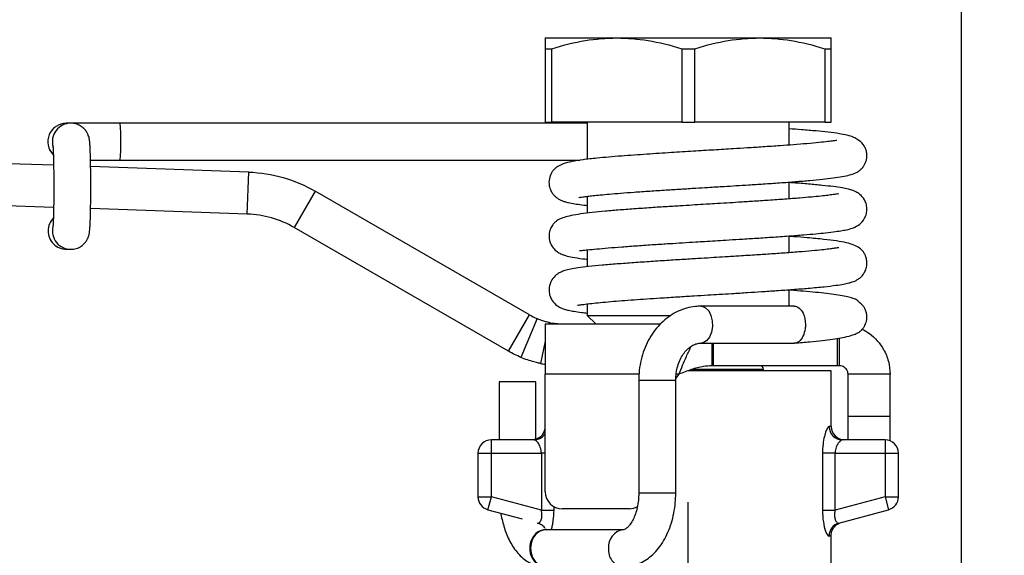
# Model space of a CAD drawing. Header units: inches. Extents: x 0.5 to 21.5, y 0.5 to 16.5.
# Tile 11 of 18: x 15.7 to 18, y 6.1 to 7.4. Entities that reach past the tile are written whole.
import ezdxf

# ---------------------------------------------------------------- set-up
doc = ezdxf.new("R2010")
doc.units = ezdxf.units.IN
doc.header["$LTSCALE"] = 2
doc.header["$MEASUREMENT"] = 0
doc.linetypes.add('SLD-Center', pattern=[0.75, 0.6, -0.05, 0.05, -0.05])
doc.linetypes.add('SLD-Solid', pattern=[0])
doc.layers.add('CENTER', color=40, linetype='SLD-Center')
doc.layers.add('DIMENSIONS', color=140, linetype='SLD-Solid', lineweight=25)
doc.styles.add('SLDTEXTSTYLE0', font='TXT', dxfattribs={"width": 0.7})
doc.dimstyles.new('SLDDIMSTYLE1', dxfattribs={"dimtxt": 0.169922, "dimasz": 0.26, "dimexe": 0, "dimexo": 0.0625, "dimgap": 0.04248, "dimtad": 0, "dimtih": 1, "dimtoh": 1, "dimrnd": 1e-09, "dimzin": 12, "dimdsep": 46, "dimtxsty": 'SLDTEXTSTYLE0', "dimsah": 1, "dimcen": 0.09, "dimadec": 0, "dimazin": 3, "dimtfac": 1, "dimtofl": 0, "dimtmove": 0, "dimatfit": 3, "dimfxl": 0, "dimfrac": 2, "dimtolj": 1, "dimtzin": 12, "dimarcsym": 0})
doc.dimstyles.new('SLDDIMSTYLE3', dxfattribs={"dimtxt": 0.169922, "dimasz": 0.26, "dimexe": 0, "dimexo": 0.0625, "dimgap": 0.04248, "dimtad": 0, "dimtih": 1, "dimtoh": 1, "dimrnd": 1e-09, "dimdsep": 46, "dimtxsty": 'SLDTEXTSTYLE0', "dimsah": 1, "dimcen": 0.09, "dimadec": 0, "dimazin": 2, "dimtfac": 1, "dimtofl": 0, "dimtmove": 0, "dimatfit": 3, "dimfxl": 0, "dimfrac": 2, "dimtolj": 1, "dimtzin": 12, "dimarcsym": 0})

# ---------------------------------------------------------------- blocks, each defined once
blk = doc.blocks.new('_D_5')
at = {"layer": 'DIMENSIONS'}
for p, q in [((13.4048, 7.1408), (13.4048, 8.9494)), ((17.9351, 5.5971), (17.9351, 8.9494)), ((13.4048, 8.6994), (14.9776, 8.6994)), ((15.2079, 8.6994), (15.1508, 8.6994)), ((15.1508, 8.6994), (15.1508, 8.4294)), ((15.8542, 8.6994), (15.9113, 8.6994)), ((15.9113, 8.6994), (15.9113, 8.4294)), ((17.9351, 8.6994), (16.0845, 8.6994)), ((15.1508, 8.4294), (15.2079, 8.4294)), ((15.9113, 8.4294), (15.8542, 8.4294))]:
    blk.add_line(p, q, dxfattribs=at)
for points in [[(13.4048, 8.6994), (13.6648, 8.6594), (13.6648, 8.7394)], [(17.9351, 8.6994), (17.6751, 8.7394), (17.6751, 8.6594)]]:
    blk.add_solid(points, dxfattribs=at)
at = {"layer": 'DIMENSIONS', "char_height": 0.16667, "attachment_point": 1, "style": 'SLDTEXTSTYLE0'}
for s, insert in [('4.53', (15.2786, 8.9523)), ('115.1', (15.2079, 8.6442))]:
    blk.add_mtext(s, dxfattribs=dict(at, insert=insert))
blk = doc.blocks.new('_D_6')
at = {"layer": 'DIMENSIONS'}
for p, q in [((16.9607, 7.3988), (16.9607, 8.0802)), ((17.63, 7.3988), (17.63, 8.0802)), ((15.8902, 7.8302), (15.8331, 7.8302)), ((15.8331, 7.8302), (15.8331, 7.5601)), ((16.3951, 7.8302), (16.4522, 7.8302)), ((16.4522, 7.8302), (16.4522, 7.5601)), ((16.9607, 7.8302), (16.6254, 7.8302)), ((17.63, 7.8302), (16.9607, 7.8302)), ((15.8331, 7.5601), (15.8902, 7.5601)), ((16.4522, 7.5601), (16.3951, 7.5601))]:
    blk.add_line(p, q, dxfattribs=at)
for points in [[(16.9607, 7.8302), (17.2207, 7.7902), (17.2207, 7.8702)], [(17.63, 7.8302), (17.37, 7.8702), (17.37, 7.7902)]]:
    blk.add_solid(points, dxfattribs=at)
at = {"layer": 'DIMENSIONS', "char_height": 0.16667, "attachment_point": 1, "style": 'SLDTEXTSTYLE0'}
for s, insert in [('0.67', (15.8902, 8.083)), ('17.0', (15.8902, 7.7749))]:
    blk.add_mtext(s, dxfattribs=dict(at, insert=insert))
blk = doc.blocks.new('_D_7')
at = {"layer": 'DIMENSIONS'}
for p, q in [((13.408, 7.175), (12.3673, 7.175)), ((12.6173, 7.175), (12.6173, 6.3243)), ((12.3649, 6.0162), (12.3078, 6.0162)), ((12.3078, 6.0162), (12.3078, 5.7461)), ((12.8698, 6.0162), (12.9269, 6.0162)), ((12.9269, 6.0162), (12.9269, 5.7461)), ((12.3078, 5.7461), (12.3649, 5.7461)), ((12.9269, 5.7461), (12.8698, 5.7461)), ((12.6173, 4.8573), (12.6173, 5.7081)), ((17.1954, 4.8573), (12.3673, 4.8573))]:
    blk.add_line(p, q, dxfattribs=at)
for points in [[(12.6173, 7.175), (12.5773, 6.915), (12.6573, 6.915)], [(12.6173, 4.8573), (12.6573, 5.1173), (12.5773, 5.1173)]]:
    blk.add_solid(points, dxfattribs=at)
at = {"layer": 'DIMENSIONS', "char_height": 0.16667, "attachment_point": 1, "style": 'SLDTEXTSTYLE0'}
for s, insert in [('2.32', (12.3649, 6.2691)), ('58.9', (12.3649, 5.961))]:
    blk.add_mtext(s, dxfattribs=dict(at, insert=insert))
blk = doc.blocks.new('SW_CENTERMARKSYMBOL_0')
at = {"layer": 'CENTER', "color": 0}
for p, q in [((0, 0.2), (0, 0.7398)), ((0, 0), (0, 0.1)), ((-0.2, 0), (-0.7398, 0)), ((0, 0), (-0.1, 0)), ((0, 0), (0, -0.1)), ((0, 0), (0.1, 0)), ((0.2, 0), (0.7398, 0)), ((0, -0.2), (0, -0.7398))]:
    blk.add_line(p, q, dxfattribs=at)

msp = doc.modelspace()

# ---------------------------------------------------------------- linework, layer by layer
for p, q in [((16.9607, 7.3238), (17.1281, 7.3238)), ((17.1281, 7.3238), (17.4627, 7.3238)), ((17.4627, 7.3238), (17.63, 7.3238)), ((16.9607, 7.2988), (16.9759, 7.2988)), ((16.9607, 7.2988), (16.9607, 7.127)), ((16.9759, 7.127), (16.9759, 7.2988)), ((17.2802, 7.2988), (17.3106, 7.2988)), ((17.2802, 7.2988), (17.2802, 7.127)), ((17.3106, 7.127), (17.3106, 7.2988)), ((17.6148, 7.2988), (17.6148, 7.127)), ((17.6148, 7.2988), (17.63, 7.2988)), ((17.63, 7.127), (17.63, 7.2988)), ((15.8399, 7.1243), (15.8398, 7.1243)), ((15.8504, 7.1243), (15.8399, 7.1243)), ((15.9656, 7.1243), (15.8504, 7.1243)), ((17.0592, 7.1243), (15.9656, 7.1243)), ((16.9607, 7.127), (16.9759, 7.127)), ((17.2802, 7.127), (16.9759, 7.127)), ((17.0592, 7.127), (17.0592, 7.0399)), ((17.2802, 7.127), (17.3106, 7.127)), ((17.6148, 7.127), (17.3106, 7.127)), ((17.5316, 7.0731), (17.5316, 7.127)), ((17.6148, 7.127), (17.63, 7.127)), ((15.81, 7.0257), (15.6791, 7.0303)), ((15.8956, 7.0376), (15.9656, 7.0376)), ((15.9656, 7.0376), (17.0419, 7.0376)), ((16.2669, 7.0098), (15.8967, 7.0227)), ((16.2634, 6.9114), (16.2669, 7.0098)), ((17.5316, 6.9471), (17.5316, 6.9864)), ((16.4225, 6.9651), (16.3733, 6.8799)), ((16.9239, 6.6756), (16.4225, 6.9651)), ((17.0592, 6.9531), (17.0592, 6.9137)), ((15.81, 6.9272), (15.6757, 6.9319)), ((16.2634, 6.9114), (15.8966, 6.9242)), ((16.8747, 6.5904), (16.3733, 6.8799)), ((17.5316, 6.8211), (17.5316, 6.8604)), ((15.8403, 6.829), (15.8504, 6.829)), ((17.0592, 6.8277), (17.0592, 6.7881)), ((17.5316, 6.6959), (17.5316, 6.7344)), ((17.0592, 6.7011), (17.0592, 6.6742)), ((17.5432, 6.6959), (17.3255, 6.6959)), ((16.8747, 6.5904), (16.9239, 6.6756)), ((16.9418, 6.6668), (16.9038, 6.576)), ((17.0592, 6.6742), (17.0788, 6.6545)), ((17.0592, 6.6742), (17.2543, 6.6742)), ((16.9607, 6.6545), (16.9607, 6.5364)), ((16.9607, 6.6545), (16.9693, 6.6545)), ((16.97, 6.658), (16.9693, 6.6545)), ((16.9693, 6.6545), (17.0027, 6.6545)), ((17.0027, 6.6545), (17.2311, 6.6545)), ((16.9607, 6.6142), (16.9496, 6.5617)), ((17.6448, 6.5561), (17.6448, 6.6205)), ((17.6497, 6.5561), (17.6497, 6.6213)), ((17.3255, 6.6093), (17.5432, 6.6093)), ((17.3506, 6.6093), (17.3506, 6.5561)), ((17.3544, 6.5561), (17.3544, 6.6093)), ((17.3055, 6.5482), (17.4716, 6.5482)), ((17.3544, 6.5561), (17.3506, 6.5561)), ((17.6448, 6.5561), (17.3544, 6.5561)), ((17.4716, 6.5443), (17.4716, 6.5482)), ((17.6497, 6.5561), (17.6448, 6.5561)), ((16.9607, 6.261), (16.9607, 6.5364)), ((17.1802, 6.5364), (16.9607, 6.5364)), ((17.1796, 6.5227), (17.1796, 6.2589)), ((17.1796, 6.5227), (17.1887, 6.5227)), ((17.1887, 6.5227), (17.2662, 6.5227)), ((17.2662, 6.2589), (17.2662, 6.5227)), ((17.2735, 6.5364), (17.2663, 6.5272)), ((17.2735, 6.5364), (17.2672, 6.5364)), ((17.63, 6.5443), (17.2948, 6.5443)), ((17.63, 6.4144), (17.63, 6.5443)), ((17.7678, 6.5364), (17.6694, 6.5364)), ((17.6694, 6.4381), (17.6694, 6.5364)), ((17.7678, 6.4381), (17.7678, 6.5364)), ((16.8528, 6.5187), (16.8528, 6.3829)), ((16.939, 6.5187), (16.8528, 6.5187)), ((16.939, 6.3844), (16.939, 6.5187)), ((17.6694, 6.4381), (17.7678, 6.4381)), ((17.6694, 6.3829), (17.6694, 6.4381)), ((17.7678, 6.3806), (17.7678, 6.4381)), ((17.63, 6.4144), (17.625, 6.4144)), ((16.8348, 6.3514), (16.8348, 6.3829)), ((16.9347, 6.3829), (16.8348, 6.3829)), ((17.756, 6.3829), (17.6561, 6.3829)), ((17.756, 6.3829), (17.756, 6.3514)), ((16.8033, 6.3514), (16.8033, 6.2496)), ((16.8033, 6.3514), (16.8348, 6.3514)), ((16.8348, 6.2496), (16.8348, 6.3514)), ((16.8348, 6.3514), (16.9516, 6.3514)), ((16.9516, 6.3514), (16.9516, 6.2183)), ((16.9607, 6.3514), (16.9516, 6.3514)), ((17.6096, 6.3514), (17.6096, 6.2183)), ((17.6392, 6.2183), (17.6392, 6.3514)), ((17.6392, 6.3514), (17.756, 6.3514)), ((17.756, 6.3514), (17.756, 6.2496)), ((17.756, 6.3514), (17.7875, 6.3514)), ((17.7875, 6.2496), (17.7875, 6.3514)), ((16.8033, 6.2496), (16.8348, 6.2496)), ((16.8266, 6.2192), (16.8348, 6.2496)), ((16.9516, 6.2183), (16.8348, 6.2496)), ((17.1796, 6.2589), (17.1887, 6.2589)), ((17.1887, 6.2589), (17.2662, 6.2589)), ((17.756, 6.2496), (17.6392, 6.2183)), ((17.756, 6.2496), (17.7642, 6.2192)), ((17.756, 6.2496), (17.7875, 6.2496)), ((16.9812, 6.2183), (16.9812, 6.2265)), ((16.8266, 6.2192), (16.9066, 6.1977)), ((17.1576, 6.2216), (17.0001, 6.2216)), ((17.6479, 6.188), (17.7642, 6.2192)), ((16.9474, 6.1864), (16.947, 6.1865)), ((16.9632, 6.1723), (16.9615, 6.1723)), ((17.1432, 6.1723), (16.9632, 6.1723)), ((17.63, 5.9736), (17.63, 6.159))]:
    msp.add_line(p, q)
at = {"flags": 128}
msp.add_lwpolyline([(17.3255, 6.6959), (17.328, 6.6957), (17.3361, 6.6923), (17.3432, 6.6849), (17.3485, 6.6743), (17.3515, 6.6615), (17.3519, 6.6479), (17.3497, 6.6347), (17.345, 6.6233), (17.3385, 6.6148), (17.3306, 6.6101), (17.3258, 6.6093)], dxfattribs=at)
for centre, radius, start, end in [((15.8398, 7.0809), 0.0433, 90, 224.7878), ((15.8399, 7.0809), 0.0433, 90.0282, 224.5531), ((15.8504, 7.081), 0.0433, 90.02, 196.1484), ((15.4983, 7.0809), 0.4693, 354.7052, 5.2948), ((15.8404, 6.8723), 0.0433, 136.4536, 180.003), ((15.8403, 6.8723), 0.0433, 179.9843, 269.9865), ((15.8504, 6.8723), 0.0433, 166.9082, 270.9165), ((17.0027, 6.812), 0.1575, 258.0333, 270), ((17.0027, 6.812), 0.2559, 258.0333, 260.5682), ((17.4637, 6.5482), 0.00787, 0, 90), ((16.9292, 6.4144), 0.0315, 298.7639, 0), ((17.6615, 6.4144), 0.0315, 180, 270), ((16.8348, 6.3514), 0.0315, 90, 180), ((17.756, 6.3514), 0.0315, 0, 90), ((16.8348, 6.2496), 0.0315, 180, 255), ((17.0001, 6.261), 0.0394, 180, 270), ((17.756, 6.2496), 0.0315, 285, 0), ((17.1576, 6.261), 0.0394, 270, 298.935), ((17.1487, 6.1327), 0.0399, 98.0318, 185.4174), ((17.1473, 6.1241), 0.0387, 172.7793, 263.8565)]:
    msp.add_arc(centre, radius, start, end)
for centre, ratio in [((16.9615, 6.129), 0.856769), ((16.9632, 6.129), 0.852295)]:
    msp.add_ellipse(centre, major_axis=(0, 0.0433), ratio=ratio, start_param=0, end_param=3.141593)
for points, knots in [([(16.9607, 7.3238), (16.9607, 7.3238), (16.9607, 7.3218), (16.9607, 7.3136), (16.9607, 7.3074), (16.9607, 7.2988)], [0, 0, 0, 0, 0.5, 0.5, 1, 1, 1, 1]), ([(16.9759, 7.2988), (17.0037, 7.3074), (17.0294, 7.3136), (17.0793, 7.3218), (17.1035, 7.3238), (17.1281, 7.3238)], [0, 0, 0, 0, 0.5, 0.5, 1, 1, 1, 1]), ([(17.1281, 7.3238), (17.1526, 7.3238), (17.1768, 7.3218), (17.2267, 7.3136), (17.2524, 7.3074), (17.2802, 7.2988)], [0, 0, 0, 0, 0.5, 0.5, 1, 1, 1, 1]), ([(17.3106, 7.2988), (17.3383, 7.3074), (17.364, 7.3136), (17.4139, 7.3218), (17.4381, 7.3238), (17.4627, 7.3238)], [0, 0, 0, 0, 0.5, 0.5, 1, 1, 1, 1]), ([(17.4627, 7.3238), (17.4873, 7.3238), (17.5115, 7.3218), (17.5614, 7.3136), (17.5871, 7.3074), (17.6148, 7.2988)], [0, 0, 0, 0, 0.5, 0.5, 1, 1, 1, 1]), ([(17.63, 7.2988), (17.63, 7.3074), (17.63, 7.3136), (17.63, 7.3218), (17.63, 7.3238), (17.63, 7.3238)], [0, 0, 0, 0, 0.5, 0.5, 1, 1, 1, 1]), ([(15.8504, 6.829), (15.8547, 6.8293), (15.8625, 6.83), (15.8726, 6.8347), (15.8802, 6.8404), (15.8857, 6.8467), (15.8895, 6.853), (15.8918, 6.8588), (15.8931, 6.8635), (15.8939, 6.8675), (15.8945, 6.8722), (15.895, 6.8786), (15.8956, 6.8888), (15.8961, 6.9023), (15.8965, 6.9183), (15.8968, 6.9358), (15.897, 6.9545), (15.897, 6.9738), (15.897, 6.9932), (15.8969, 7.012), (15.8966, 7.0298), (15.8962, 7.0459), (15.8958, 7.0599), (15.8952, 7.0716), (15.8946, 7.0795), (15.894, 7.0851), (15.8931, 7.09), (15.8914, 7.0956), (15.8885, 7.1021), (15.8838, 7.109), (15.8769, 7.1157), (15.8677, 7.1212), (15.8584, 7.1239), (15.8525, 7.1242), (15.8504, 7.1243)], [0, 0, 0, 0, 0.029791, 0.054211, 0.075999, 0.095583, 0.113069, 0.128429, 0.142698, 0.158339, 0.180291, 0.219139, 0.2646, 0.312973, 0.358867, 0.403999, 0.448831, 0.493532, 0.538192, 0.582866, 0.627607, 0.672506, 0.717727, 0.763666, 0.811644, 0.840164, 0.859203, 0.874722, 0.891747, 0.911469, 0.933876, 0.958938, 0.985347, 1, 1, 1, 1]), ([(17.0397, 6.9507), (17.0396, 6.9507), (17.039, 6.9499), (17.0413, 6.9506), (17.0493, 6.9518), (17.0596, 6.9532), (17.0727, 6.9547), (17.0898, 6.9565), (17.1112, 6.9584), (17.1375, 6.9606), (17.1691, 6.963), (17.2048, 6.9655), (17.2417, 6.9679), (17.2778, 6.9701), (17.3105, 6.9722), (17.3384, 6.9739), (17.3606, 6.9752), (17.3827, 6.9766), (17.408, 6.9781), (17.4386, 6.98), (17.4731, 6.9823), (17.5103, 6.9848), (17.5469, 6.9875), (17.5804, 6.9902), (17.6098, 6.993), (17.6351, 6.996), (17.6564, 6.9993), (17.6729, 7.0029), (17.6845, 7.0066), (17.6921, 7.0104), (17.6969, 7.0138), (17.7001, 7.0168), (17.7034, 7.0204), (17.7083, 7.0271), (17.7122, 7.0362), (17.7138, 7.0466), (17.7133, 7.0552), (17.7112, 7.0637), (17.7061, 7.0738), (17.6977, 7.0827), (17.6862, 7.0898), (17.6756, 7.0942), (17.6651, 7.0968), (17.6477, 7.1001), (17.6244, 7.1031), (17.5948, 7.1061), (17.5642, 7.1088), (17.5414, 7.1105), (17.5316, 7.1113)], [0, 0, 0, 0, 0.000981, 0.021615, 0.038284, 0.056041, 0.076171, 0.098685, 0.123588, 0.150878, 0.180564, 0.212657, 0.243679, 0.270658, 0.297667, 0.318815, 0.334076, 0.348258, 0.369282, 0.392127, 0.419826, 0.452345, 0.48612, 0.519101, 0.551354, 0.582957, 0.613958, 0.644261, 0.670099, 0.689644, 0.702842, 0.707118, 0.710161, 0.717899, 0.728917, 0.73571, 0.744038, 0.754553, 0.767437, 0.791579, 0.806129, 0.815637, 0.835604, 0.864637, 0.902742, 0.937149, 0.972917, 1, 1, 1, 1]), ([(17.6434, 7.0834), (17.6429, 7.0835), (17.6418, 7.0838), (17.6347, 7.0828), (17.6219, 7.0812), (17.6014, 7.0789), (17.5742, 7.0764), (17.5433, 7.0739), (17.5088, 7.0713), (17.4722, 7.0688), (17.4353, 7.0664), (17.397, 7.064), (17.3549, 7.0615), (17.306, 7.0585), (17.253, 7.0552), (17.2066, 7.0522), (17.168, 7.0495), (17.1379, 7.0473), (17.1084, 7.0449), (17.0779, 7.0421), (17.0492, 7.039), (17.0233, 7.035), (17.0044, 7.0301), (16.9902, 7.0234), (16.9824, 7.0176), (16.9772, 7.0112), (16.9744, 7.0063), (16.971, 6.9987), (16.9688, 6.9877), (16.9701, 6.9765), (16.973, 6.9678), (16.9769, 6.9608), (16.9826, 6.9539), (16.9884, 6.949), (16.9944, 6.9453), (17.0013, 6.9422), (17.0087, 6.9399), (17.0189, 6.9374), (17.033, 6.935), (17.0468, 6.9331), (17.0563, 6.932), (17.0592, 6.9317)], [0, 0, 0, 0, 0.017945, 0.041639, 0.070541, 0.104695, 0.142497, 0.177879, 0.210218, 0.248509, 0.281241, 0.308414, 0.346771, 0.386751, 0.430167, 0.480715, 0.508759, 0.538649, 0.570411, 0.604074, 0.648978, 0.690373, 0.728616, 0.755404, 0.780621, 0.791407, 0.796107, 0.800529, 0.815647, 0.826054, 0.831986, 0.841123, 0.849385, 0.858948, 0.871696, 0.888081, 0.905072, 0.929095, 0.960086, 0.987865, 1, 1, 1, 1]), ([(15.8083, 7.0722), (15.8083, 7.0721), (15.8083, 7.072), (15.8086, 7.0689), (15.8089, 7.063), (15.8093, 7.0536), (15.8097, 7.041), (15.81, 7.0258), (15.8103, 7.0086), (15.8104, 6.9903), (15.8104, 6.9714), (15.8103, 6.9527), (15.8102, 6.9348), (15.8099, 6.9184), (15.8095, 6.9042), (15.8091, 6.893), (15.8087, 6.8856), (15.8083, 6.8815), (15.8083, 6.8811), (15.8083, 6.881)], [0, 0, 0, 0, 0.024616, 0.06582, 0.118707, 0.179873, 0.245393, 0.312875, 0.381238, 0.450013, 0.518974, 0.587991, 0.656941, 0.725695, 0.794056, 0.861623, 0.920416, 0.969897, 1, 1, 1, 1]), ([(16.2669, 7.0098), (16.2941, 7.0088), (16.3212, 7.0045), (16.3737, 6.9895), (16.3989, 6.9788), (16.4225, 6.9651)], [0, 0, 0, 0, 0.208078, 0.208078, 0.416156, 0.416156, 0.416156, 0.416156]), ([(17.0408, 6.8266), (17.0408, 6.8265), (17.0406, 6.8257), (17.0466, 6.8266), (17.0596, 6.8277), (17.0803, 6.8298), (17.107, 6.8322), (17.1392, 6.8348), (17.1757, 6.8375), (17.2136, 6.8401), (17.2493, 6.8424), (17.282, 6.8444), (17.3096, 6.8461), (17.3351, 6.8477), (17.3587, 6.8491), (17.3857, 6.8508), (17.4165, 6.8527), (17.4523, 6.8549), (17.4915, 6.8575), (17.5302, 6.8602), (17.5648, 6.8629), (17.5934, 6.8654), (17.6185, 6.8679), (17.6394, 6.8704), (17.6558, 6.8728), (17.6681, 6.8751), (17.6829, 6.8794), (17.696, 6.8865), (17.7066, 6.8972), (17.7129, 6.912), (17.7141, 6.9248), (17.712, 6.936), (17.7068, 6.9479), (17.6976, 6.958), (17.6874, 6.964), (17.6801, 6.9669), (17.6696, 6.9701), (17.655, 6.973), (17.6352, 6.9759), (17.6097, 6.9787), (17.5779, 6.9817), (17.5515, 6.9839), (17.535, 6.9851), (17.5316, 6.9853)], [0, 0, 0, 0, 0.006766, 0.035843, 0.069321, 0.102965, 0.13669, 0.170396, 0.204014, 0.236743, 0.265033, 0.288408, 0.311905, 0.327146, 0.345494, 0.364324, 0.387507, 0.415057, 0.447005, 0.481787, 0.51426, 0.544029, 0.5711, 0.602965, 0.629975, 0.654126, 0.674616, 0.698058, 0.721502, 0.732243, 0.742718, 0.752644, 0.761953, 0.77844, 0.792837, 0.807046, 0.829484, 0.856122, 0.886993, 0.921787, 0.956839, 0.991205, 1, 1, 1, 1]), ([(17.6466, 6.9587), (17.6467, 6.9588), (17.6476, 6.9594), (17.6429, 6.9582), (17.6343, 6.957), (17.6221, 6.9553), (17.6055, 6.9534), (17.5836, 6.9513), (17.5557, 6.9489), (17.5219, 6.9463), (17.4848, 6.9437), (17.4481, 6.9413), (17.4152, 6.9392), (17.3854, 6.9373), (17.3599, 6.9358), (17.335, 6.9343), (17.3106, 6.9328), (17.2817, 6.931), (17.2489, 6.929), (17.2116, 6.9266), (17.1728, 6.9239), (17.1352, 6.9211), (17.1008, 6.9183), (17.0701, 6.9152), (17.0433, 6.9119), (17.0212, 6.9081), (17.0053, 6.9042), (16.9948, 6.9002), (16.9888, 6.8967), (16.985, 6.8937), (16.9824, 6.8914), (16.9773, 6.8857), (16.9721, 6.8764), (16.9685, 6.8616), (16.9709, 6.8452), (16.9782, 6.8325), (16.988, 6.8234), (16.9982, 6.8176), (17.0093, 6.8138), (17.0255, 6.8102), (17.0421, 6.8076), (17.0552, 6.8061), (17.0592, 6.8057)], [0, 0, 0, 0, 0.003817, 0.024147, 0.04556, 0.069963, 0.097367, 0.127778, 0.161196, 0.197643, 0.235441, 0.268866, 0.297426, 0.321106, 0.345047, 0.361454, 0.383585, 0.40633, 0.434356, 0.467689, 0.504971, 0.542302, 0.579524, 0.616738, 0.654016, 0.691418, 0.726802, 0.754569, 0.774305, 0.781151, 0.786032, 0.793074, 0.803275, 0.817145, 0.834089, 0.853846, 0.871726, 0.887273, 0.911964, 0.943903, 0.983131, 1, 1, 1, 1]), ([(16.3733, 6.8799), (16.3566, 6.8895), (16.3388, 6.8971), (16.3018, 6.9077), (16.2827, 6.9107), (16.2634, 6.9114)], [0, 0, 0, 0, 0.1469679, 0.1469679, 0.2939359, 0.2939359, 0.2939359, 0.2939359]), ([(17.0362, 6.6981), (17.0362, 6.698), (17.0361, 6.6978), (17.0382, 6.6982), (17.0439, 6.6991), (17.0541, 6.7006), (17.0693, 6.7024), (17.0895, 6.7045), (17.1133, 6.7067), (17.1398, 6.7088), (17.1682, 6.7109), (17.1982, 6.713), (17.2323, 6.7153), (17.2693, 6.7176), (17.3069, 6.72), (17.3395, 6.7219), (17.369, 6.7237), (17.4001, 6.7257), (17.4332, 6.7277), (17.4684, 6.73), (17.504, 6.7324), (17.541, 6.7351), (17.579, 6.7381), (17.613, 6.7413), (17.6399, 6.7445), (17.6584, 6.7473), (17.6705, 6.7499), (17.6784, 6.7521), (17.6851, 6.7546), (17.6913, 6.7578), (17.6969, 6.7618), (17.7013, 6.766), (17.705, 6.7704), (17.7095, 6.7775), (17.7132, 6.7876), (17.7139, 6.799), (17.7123, 6.8086), (17.7095, 6.8157), (17.7073, 6.8198), (17.7033, 6.8259), (17.6957, 6.833), (17.6825, 6.8399), (17.6652, 6.8449), (17.6423, 6.8489), (17.6126, 6.8525), (17.5785, 6.8556), (17.5503, 6.8579), (17.5353, 6.859), (17.5316, 6.8593)], [0, 0, 0, 0, 0.0035832, 0.0203629, 0.0399321, 0.0623365, 0.0875961, 0.1150168, 0.1421638, 0.168815, 0.1949674, 0.2206053, 0.2457085, 0.27797, 0.3064328, 0.3305889, 0.3504575, 0.3722297, 0.400379, 0.4257176, 0.4547051, 0.4873615, 0.5221169, 0.5638026, 0.5995949, 0.6294376, 0.6532874, 0.6710958, 0.6829956, 0.6965692, 0.7075228, 0.7121397, 0.7167141, 0.723657, 0.7333607, 0.7435122, 0.7515692, 0.7578317, 0.7618263, 0.7669784, 0.7866445, 0.8126402, 0.8430709, 0.8780624, 0.9177895, 0.9603649, 0.9903631, 1, 1, 1, 1]), ([(17.6476, 6.8328), (17.6475, 6.8328), (17.6471, 6.8329), (17.644, 6.8323), (17.638, 6.8313), (17.6279, 6.8299), (17.6127, 6.8281), (17.591, 6.8259), (17.5623, 6.8234), (17.528, 6.8207), (17.4918, 6.8182), (17.4543, 6.8157), (17.4178, 6.8134), (17.384, 6.8113), (17.3541, 6.8094), (17.3236, 6.8076), (17.2884, 6.8054), (17.2491, 6.803), (17.208, 6.8003), (17.1672, 6.7975), (17.1283, 6.7946), (17.0924, 6.7916), (17.062, 6.7886), (17.038, 6.7855), (17.0203, 6.7826), (17.0073, 6.7794), (16.9988, 6.7764), (16.9891, 6.7714), (16.9775, 6.7614), (16.9704, 6.7467), (16.969, 6.7315), (16.9714, 6.7193), (16.9763, 6.7097), (16.984, 6.7002), (16.9935, 6.6935), (17.0055, 6.6886), (17.0168, 6.6858), (17.0283, 6.6837), (17.0428, 6.6815), (17.0548, 6.6802), (17.0592, 6.6797)], [0, 0, 0, 0, 0.01079, 0.026583, 0.046365, 0.070186, 0.098093, 0.130111, 0.166247, 0.205023, 0.240421, 0.27175, 0.307105, 0.335093, 0.356835, 0.381302, 0.410388, 0.444092, 0.480506, 0.518093, 0.556869, 0.596861, 0.638038, 0.67624, 0.709224, 0.737038, 0.759717, 0.775207, 0.79266, 0.812979, 0.824203, 0.835731, 0.846988, 0.858231, 0.880699, 0.90158, 0.921292, 0.948618, 0.981128, 1, 1, 1, 1]), ([(17.7028, 6.6419), (17.7029, 6.642), (17.7042, 6.6434), (17.7085, 6.6494), (17.7122, 6.6583), (17.7135, 6.6664), (17.7136, 6.6719), (17.7133, 6.6762), (17.7126, 6.6804), (17.7109, 6.6861), (17.708, 6.692), (17.7045, 6.6966), (17.7011, 6.7001), (17.6992, 6.7018), (17.6979, 6.7029), (17.6971, 6.7037), (17.6963, 6.7043), (17.6954, 6.7051), (17.6945, 6.7059), (17.6936, 6.7069), (17.6936, 6.7075), (17.6921, 6.7091), (17.6893, 6.711), (17.6835, 6.7135), (17.6743, 6.7163), (17.6605, 6.7195), (17.6418, 6.7226), (17.6194, 6.7255), (17.594, 6.7282), (17.5655, 6.7307), (17.5445, 6.7324), (17.5325, 6.7333), (17.5316, 6.7333)], [0, 0, 0, 0, 0.001334, 0.025663, 0.059859, 0.080724, 0.09085, 0.10061, 0.110484, 0.120931, 0.144894, 0.167678, 0.17597, 0.182549, 0.185381, 0.188039, 0.190656, 0.193368, 0.199528, 0.20724, 0.233326, 0.264304, 0.321902, 0.38243, 0.451379, 0.539468, 0.6306, 0.721343, 0.811842, 0.9022, 0.992504, 1, 1, 1, 1]), ([(17.3255, 6.6959), (17.321, 6.6958), (17.3096, 6.6954), (17.2914, 6.6917), (17.2717, 6.6845), (17.2531, 6.674), (17.236, 6.6605), (17.2206, 6.6443), (17.2073, 6.6256), (17.1963, 6.6048), (17.1878, 6.5822), (17.1822, 6.5584), (17.1798, 6.5383), (17.1796, 6.5264), (17.1796, 6.5227)], [0, 0, 0, 0, 0.056897, 0.144315, 0.231711, 0.319558, 0.408246, 0.497975, 0.58874, 0.68038, 0.772668, 0.865391, 0.958402, 1, 1, 1, 1]), ([(17.5432, 6.6959), (17.5511, 6.6959), (17.565, 6.6851), (17.5697, 6.6623), (17.5697, 6.6526)], [-3.141593, -3.141593, -3.141593, -3.141593, -2.243995, -1.57113, -1.57113, -1.57113, -1.57113]), ([(16.9418, 6.6668), (16.946, 6.665), (16.9501, 6.6635), (16.9573, 6.6612), (16.9604, 6.6603), (16.9677, 6.6584), (16.97, 6.658), (16.97, 6.658)], [0, 0, 0, 0, 0.25, 0.25, 0.5, 0.5, 1, 1, 1, 1]), ([(17.5697, 6.6526), (17.5697, 6.6494), (17.5687, 6.6332), (17.5591, 6.6135), (17.5472, 6.6093), (17.5432, 6.6093)], [-1.57113, -1.57113, -1.57113, -1.57113, -1.346397, -0.448799, 0.0002, 0.0002, 0.0002, 0.0002]), ([(17.5445, 6.6094), (17.5565, 6.6104), (17.5797, 6.6122), (17.609, 6.6153), (17.6331, 6.6184), (17.6539, 6.6218), (17.6708, 6.6255), (17.6834, 6.6294), (17.6912, 6.6328), (17.6959, 6.6356), (17.699, 6.638), (17.7008, 6.6396), (17.7023, 6.6413), (17.7028, 6.6419)], [0, 0, 0, 0, 0.148204, 0.28569, 0.412052, 0.526908, 0.66158, 0.77462, 0.865419, 0.918624, 0.958897, 0.9862, 1, 1, 1, 1]), ([(17.7028, 6.6419), (17.7087, 6.639), (17.7143, 6.6356), (17.733, 6.6218), (17.7442, 6.6092), (17.7574, 6.5859), (17.7613, 6.5764), (17.7665, 6.5567), (17.7678, 6.5466), (17.7678, 6.5364)], [0.1519516, 0.1519516, 0.1519516, 0.1519516, 0.2060822, 0.2060822, 0.3435701, 0.3435701, 0.4275771, 0.4275771, 0.5115845, 0.5115845, 0.5115845, 0.5115845]), ([(17.2662, 6.5227), (17.2662, 6.5254), (17.2664, 6.5338), (17.2684, 6.5477), (17.273, 6.5634), (17.2795, 6.5774), (17.2875, 6.5891), (17.2966, 6.5983), (17.3061, 6.6047), (17.3158, 6.6086), (17.3222, 6.6091), (17.3255, 6.6093)], [0, 0, 0, 0, 0.055703, 0.170982, 0.286035, 0.400728, 0.515336, 0.630583, 0.748081, 0.870752, 1, 1, 1, 1]), ([(17.2735, 6.5364), (17.2794, 6.5506), (17.289, 6.5741), (17.2986, 6.5939), (17.3024, 6.6017)], [0, 0, 0, 0, 0.605348, 1, 1, 1, 1]), ([(16.9496, 6.5617), (16.9496, 6.5617), (16.9492, 6.5618), (16.9477, 6.5621), (16.9466, 6.5623), (16.9424, 6.5633), (16.9385, 6.5642), (16.9296, 6.5667), (16.9246, 6.5682), (16.9143, 6.5718), (16.9091, 6.5738), (16.9038, 6.576)], [0, 0, 0, 0, 0.125, 0.125, 0.25, 0.25, 0.5, 0.5, 0.75, 0.75, 1, 1, 1, 1]), ([(17.3506, 6.5561), (17.3441, 6.5561), (17.3378, 6.5556), (17.3216, 6.5531), (17.3121, 6.5506), (17.2927, 6.5441), (17.2832, 6.5403), (17.2735, 6.5364)], [0, 0, 0, 0, 0.0528971, 0.0528971, 0.1325561, 0.1325561, 0.2122158, 0.2122158, 0.2122158, 0.2122158]), ([(17.6694, 6.5364), (17.6694, 6.539), (17.6689, 6.5416), (17.6664, 6.5476), (17.6639, 6.5506), (17.6574, 6.555), (17.6536, 6.5561), (17.6497, 6.5561)], [0, 0, 0, 0, 0.0528972, 0.0528972, 0.1325561, 0.1325561, 0.2122158, 0.2122158, 0.2122158, 0.2122158]), ([(17.625, 6.4144), (17.622, 6.4144), (17.614, 6.3991), (17.6096, 6.3657), (17.6096, 6.3514)], [0, 0, 0, 0, 0.1452773, 0.2542352, 0.2542352, 0.2542352, 0.2542352]), ([(17.625, 6.4144), (17.625, 6.4061), (17.6284, 6.3979), (17.6399, 6.3863), (17.6479, 6.3829), (17.6561, 6.3829)], [0, 0, 0, 0, 0.5, 0.5, 1, 1, 1, 1]), ([(16.9444, 6.3867), (16.9445, 6.3868), (16.9448, 6.387), (16.9404, 6.3841), (16.9342, 6.3833), (16.9309, 6.3829)], [0, 0, 0, 0, 0.225657, 0.59113, 1, 1, 1, 1]), ([(16.9347, 6.3829), (16.9387, 6.3834), (16.9468, 6.3844), (16.9562, 6.3904), (16.9595, 6.3962), (16.9607, 6.3983)], [0, 0, 0, 0, 0.3832507, 0.7665014, 1, 1, 1, 1]), ([(16.9516, 6.3514), (16.9516, 6.3524), (16.9515, 6.3544), (16.9512, 6.3575), (16.9506, 6.3605), (16.9497, 6.3643), (16.948, 6.369), (16.9455, 6.3737), (16.9427, 6.3778), (16.9398, 6.3806), (16.937, 6.3825), (16.9355, 6.3828), (16.9347, 6.3829)], [0, 0, 0, 0, 0.057068, 0.115774, 0.176385, 0.239146, 0.3527, 0.488075, 0.616584, 0.746046, 0.873427, 1, 1, 1, 1]), ([(17.6561, 6.3829), (17.6558, 6.3829), (17.6551, 6.3828), (17.6539, 6.3824), (17.6525, 6.3817), (17.6502, 6.38), (17.6479, 6.3773), (17.646, 6.3746), (17.6444, 6.3721), (17.6427, 6.3686), (17.6407, 6.3627), (17.6394, 6.357), (17.6393, 6.3532), (17.6392, 6.3514)], [0, 0, 0, 0, 0.052312, 0.111815, 0.178543, 0.252519, 0.433652, 0.508095, 0.512411, 0.655296, 0.783478, 0.897925, 1, 1, 1, 1]), ([(17.6392, 6.3514), (17.6328, 6.3514), (17.6264, 6.3514), (17.6159, 6.3514), (17.6118, 6.3514), (17.6096, 6.3514)], [0, 0, 0, 0, 0.5, 0.5, 1, 1, 1, 1]), ([(17.1796, 6.2589), (17.1795, 6.2559), (17.1794, 6.2471), (17.1778, 6.2327), (17.1743, 6.2166), (17.1694, 6.2024), (17.1636, 6.1907), (17.1574, 6.1818), (17.1516, 6.1761), (17.147, 6.1732), (17.1445, 6.1724), (17.1436, 6.1723), (17.1432, 6.1723)], [0, 0, 0, 0, 0.055726, 0.165714, 0.275019, 0.382885, 0.488908, 0.593169, 0.696767, 0.801857, 0.913394, 1, 1, 1, 1]), ([(17.1432, 6.0857), (17.1475, 6.0858), (17.1577, 6.0863), (17.1735, 6.0902), (17.1901, 6.0975), (17.2055, 6.1079), (17.2196, 6.1211), (17.2324, 6.1372), (17.2434, 6.1559), (17.2525, 6.1769), (17.2595, 6.1995), (17.2641, 6.2234), (17.266, 6.2434), (17.2661, 6.2552), (17.2662, 6.2589)], [0, 0, 0, 0, 0.0598525, 0.1425093, 0.2252309, 0.3095136, 0.396482, 0.486577, 0.5793618, 0.6737725, 0.768651, 0.8633843, 0.9579142, 1, 1, 1, 1]), ([(16.8568, 6.2111), (16.8569, 6.2103), (16.8578, 6.204), (16.8604, 6.1923), (16.8649, 6.176), (16.8707, 6.16), (16.8779, 6.1446), (16.8864, 6.1301), (16.8965, 6.1171), (16.9079, 6.1059), (16.9206, 6.0967), (16.9344, 6.0902), (16.9482, 6.0862), (16.9574, 6.086), (16.9615, 6.0859)], [0, 0, 0, 0, 0.011621, 0.09305, 0.179955, 0.27023, 0.363204, 0.458277, 0.554534, 0.650342, 0.744272, 0.835844, 0.92578, 1, 1, 1, 1]), ([(16.9429, 6.188), (16.9432, 6.1879), (16.944, 6.1878), (16.9451, 6.188), (16.9462, 6.1885), (16.9473, 6.1893), (16.9482, 6.1902), (16.9491, 6.1913), (16.9499, 6.1925), (16.9506, 6.1939), (16.951, 6.1948), (16.9517, 6.1967), (16.9525, 6.2), (16.9531, 6.2056), (16.9529, 6.2119), (16.952, 6.2161), (16.9516, 6.2183)], [0, 0, 0, 0, 0.068527, 0.133687, 0.195509, 0.254027, 0.309281, 0.361319, 0.410199, 0.45599, 0.498777, 0.499315, 0.624197, 0.747605, 0.872055, 1, 1, 1, 1]), ([(16.9516, 6.2183), (16.958, 6.2183), (16.9644, 6.2183), (16.9749, 6.2183), (16.979, 6.2183), (16.9812, 6.2183)], [0, 0, 0, 0, 0.5, 0.5, 1, 1, 1, 1]), ([(16.9749, 6.1723), (16.9751, 6.1728), (16.9762, 6.1757), (16.9779, 6.183), (16.9804, 6.1975), (16.9809, 6.2099), (16.9812, 6.2183)], [0, 0, 0, 0, 0.047615, 0.279037, 0.518336, 1, 1, 1, 1]), ([(17.6096, 6.2183), (17.6096, 6.2088), (17.611, 6.1898), (17.6175, 6.1638), (17.6228, 6.1569), (17.625, 6.1576)], [0, 0, 0, 0, 0.0720895, 0.144179, 0.2523133, 0.2523133, 0.2523133, 0.2523133]), ([(17.6096, 6.2183), (17.6118, 6.2183), (17.6159, 6.2183), (17.6264, 6.2183), (17.6328, 6.2183), (17.6392, 6.2183)], [0, 0, 0, 0, 0.5, 0.5, 1, 1, 1, 1]), ([(17.6392, 6.2183), (17.6389, 6.2172), (17.6385, 6.215), (17.638, 6.2118), (17.6378, 6.2087), (17.6378, 6.2056), (17.638, 6.2028), (17.6383, 6.2001), (17.6389, 6.1976), (17.6393, 6.1961), (17.64, 6.1942), (17.6411, 6.192), (17.6431, 6.1895), (17.6455, 6.1878), (17.6471, 6.1879), (17.6479, 6.188)], [0, 0, 0, 0, 0.065183, 0.129011, 0.191772, 0.253769, 0.315317, 0.376739, 0.438356, 0.50049, 0.501569, 0.603362, 0.719968, 0.852034, 1, 1, 1, 1]), ([(16.9599, 6.1759), (16.9597, 6.1762), (16.958, 6.1795), (16.9522, 6.1843), (16.946, 6.1868), (16.9429, 6.188)], [0, 0, 0, 0, 0.04409, 0.521875, 1, 1, 1, 1]), ([(17.63, 6.159), (17.6304, 6.1625), (17.631, 6.1693), (17.6361, 6.1785), (17.6437, 6.1858), (17.6501, 6.1882), (17.6534, 6.1895)], [0, 0, 0, 0, 0.250088, 0.5, 0.749911, 1, 1, 1, 1]), ([(16.9631, 6.1729), (16.963, 6.173), (16.9629, 6.173), (16.9625, 6.1735), (16.9623, 6.1738)], [0, 0, 0, 0, 0.433612, 1, 1, 1, 1])]:
    msp.add_open_spline(points, degree=3, knots=knots)
for points in [[(16.9239, 6.6756), (16.9297, 6.6723), (16.9357, 6.6693), (16.9418, 6.6668)], [(16.9038, 6.576), (16.8938, 6.5802), (16.8841, 6.585), (16.8747, 6.5904)], [(17.6479, 6.188), (17.6414, 6.1862), (17.6295, 6.1782), (17.625, 6.1645), (17.625, 6.1576)], [(17.625, 6.1576), (17.6284, 6.1586), (17.63, 6.159), (17.63, 6.159)]]:
    msp.add_open_spline(points, degree=3)

# ---------------------------------------------------------------- block references
at = {"layer": 'CENTER'}
msp.add_blockref('SW_CENTERMARKSYMBOL_0', (17.2954, 5.4971), dxfattribs=at)

# ---------------------------------------------------------------- dimensions: what is measured, and where the dimension line sits
at = {"layer": 'DIMENSIONS'}
for base, p1, p2, dimstyle, picture, middle in [((17.9351, 8.6994), (13.4048, 7.0408), (17.9351, 5.4971), 'SLDDIMSTYLE1', '_D_5', (15.5311, 8.6994)), ((16.9607, 7.8302), (17.63, 7.2988), (16.9607, 7.2988), 'SLDDIMSTYLE3', '_D_6', (16.1427, 7.8302))]:
    dim = msp.add_linear_dim(base=base, p1=p1, p2=p2, dimstyle=dimstyle, dxfattribs=at)
    dim.commit()
    dim.dimension.update_dxf_attribs({"geometry": picture, "text_midpoint": middle, "dimtype": 160})
dim = msp.add_linear_dim(base=(12.6173, 4.8573), p1=(13.508, 7.175), p2=(17.2954, 4.8573), angle=90, dimstyle='SLDDIMSTYLE1', dxfattribs=at)
dim.commit()
dim.dimension.update_dxf_attribs({"geometry": '_D_7', "text_midpoint": (12.6173, 6.0162), "dimtype": 160})

doc.saveas('drawing.dxf')
